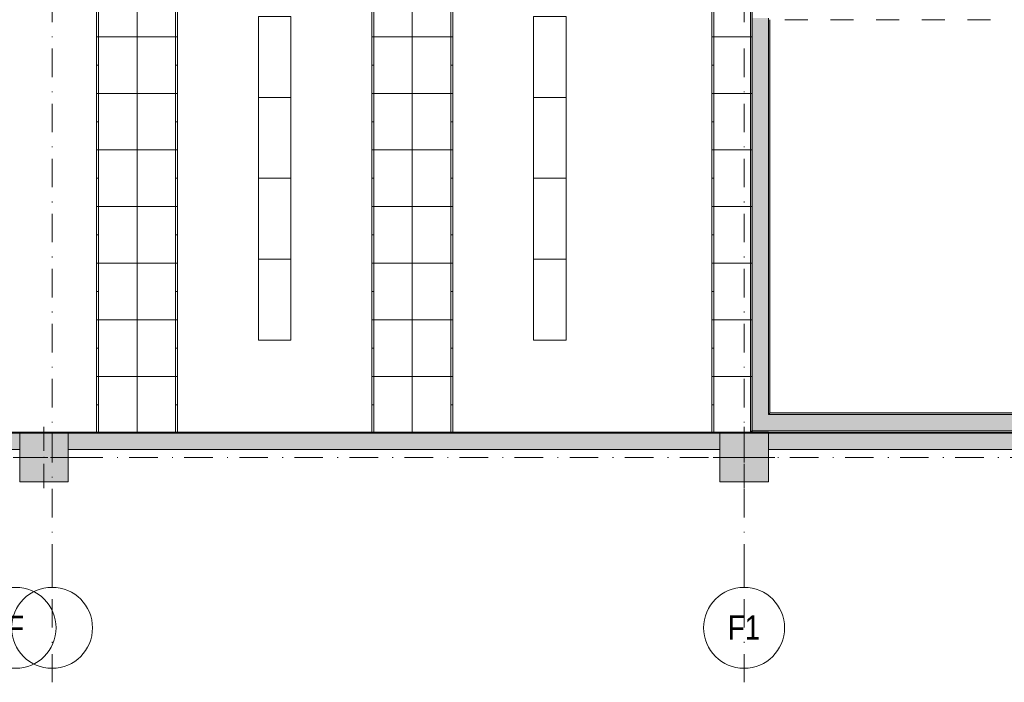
# Model space of a CAD drawing. Header units: millimetres. Extents: x 0 to 1184, y 0 to 836.
# Tile 104 of 241: x 622 to 744, y 152 to 234. Entities that reach past the tile are written whole.
import ezdxf
from ezdxf.xclip import XClip

# ---------------------------------------------------------------- set-up
doc = ezdxf.new("R2010")
doc.units = ezdxf.units.MM
doc.header["$MEASUREMENT"] = 0
doc.header["$XCLIPFRAME"] = 0
doc.linetypes.add('Штриховая', pattern=[5.644444, 2.822222, -2.822222])
doc.linetypes.add('Штрихпунктирная', pattern=[6.702778, 3.527778, -1.763889, 0, -1.411111])
for name, color, linetype in [('1._1-й этаж (9)_2_Элемент Модели - Оси', 7, 'Continuous'), ('Интерьер - Мебель', 7, 'Continuous'), ('Конструктив - ГКЛ', 7, 'Continuous'), ('Конструктив - Колонны', 7, 'Continuous'), ('Конструктив - Стены Блок 200 нов', 7, 'Continuous'), ('Конструктив - Стены Внутр сущ.', 7, 'Continuous'), ('Элемент Модели - Зона', 7, 'Continuous'), ('Элемент Модели - Оси', 7, 'Continuous')]:
    doc.layers.add(name, color=color, linetype=linetype)
doc.styles.add('СГЕНЕРИР_СТИЛЬ_1', font='txt')

# ---------------------------------------------------------------- blocks, each defined once
blk = doc.blocks.new('Чертеж_1_2', base_point=(-278.48, 193.25))
at = {"layer": '1._1-й этаж (9)_2_Элемент Модели - Оси', "color": 7, "linetype": 'Штрихпунктирная', "lineweight": 15}
for p, q in [((626.02, 166.93), (626.02, 163.5)), ((711.52, 166.93), (711.52, 163.5))]:
    blk.add_line(p, q, dxfattribs=at)
at = {"layer": '1._1-й этаж (9)_2_Элемент Модели - Оси', "color": 7, "linetype": 'Continuous', "lineweight": 15}
for centre in [(621.52, 158.5), (626.02, 158.5), (711.52, 158.5)]:
    blk.add_circle(centre, 5, dxfattribs=at)
at = {"layer": '1._1-й этаж (9)_2_Элемент Модели - Оси', "color": 7, "linetype": 'Continuous', "lineweight": 15, "char_height": 3, "attachment_point": 4, "style": 'СГЕНЕРИР_СТИЛЬ_1'}
for s, insert in [('\\A1;{\\pql;\\pt0;\\fArial Narrow|b0|i0|c204|p34;F}', (620.46, 158.52)), ('\\A1;{\\pql;\\pt0;\\fArial Narrow|b0|i0|c204|p34;F1}', (709.5, 158.53))]:
    blk.add_mtext(s, dxfattribs=dict(at, insert=insert))
blk = doc.blocks.new('Чертеж_4_4', base_point=(-278.48, 89.56))
at = {"layer": 'Конструктив - ГКЛ', "linetype": 'Continuous', "lineweight": 0, "true_color": 0x000000}
blk.add_hatch(color=18, dxfattribs=at).paths.add_polyline_path([(534.57, 182.68), (534.57, 182.56), (708.52, 182.56), (714.52, 182.56), (714.52, 182.68)])
at = {"layer": 'Конструктив - Колонны', "linetype": 'Continuous', "lineweight": 0, "true_color": 0x000000}
for points in [[(622.02, 176.56), (628.02, 176.56), (628.02, 182.56), (622.02, 182.56)], [(708.52, 176.56), (714.52, 176.56), (714.52, 182.56), (708.52, 182.56)]]:
    blk.add_hatch(color=18, dxfattribs=at).paths.add_polyline_path(points)
at = {"layer": 'Конструктив - Стены Блок 200 нов', "linetype": 'Continuous', "lineweight": 0, "true_color": 0x000000}
for points in [[(712.32, 182.86), (712.52, 182.86), (712.52, 266.51), (712.32, 266.51)], [(712.52, 233.86), (712.52, 184.86), (714.52, 184.86), (714.52, 233.86)], [(714.52, 233.66), (714.52, 185.06), (714.72, 185.06), (714.72, 233.66)], [(714.72, 185.06), (714.52, 184.86), (714.72, 184.86)], [(714.72, 185.06), (714.52, 185.06), (714.52, 184.86)], [(714.72, 184.86), (798.32, 184.86), (798.32, 185.06), (714.72, 185.06)], [(714.52, 184.86), (712.52, 182.86), (714.52, 182.86)], [(714.52, 184.86), (712.52, 184.86), (712.52, 182.86)], [(714.52, 184.86), (714.52, 182.86), (798.52, 182.86), (798.52, 184.86)], [(712.52, 182.86), (712.32, 182.66), (712.52, 182.66)], [(712.52, 182.86), (712.32, 182.86), (712.32, 182.66)], [(712.52, 182.86), (712.52, 182.66), (894.91, 182.66), (894.91, 182.86)]]:
    blk.add_hatch(color=18, dxfattribs=at).paths.add_polyline_path(points)
at = {"layer": 'Конструктив - Стены Внутр сущ.', "linetype": 'Continuous', "lineweight": 0, "true_color": 0x000000}
for points in [[(621.02, 182.56), (621.02, 180.56), (622.02, 180.56), (622.02, 182.56)], [(628.02, 182.56), (628.02, 180.56), (708.52, 180.56), (708.52, 182.56)], [(714.52, 180.56), (798.52, 180.56), (798.52, 182.56), (714.52, 182.56)]]:
    blk.add_hatch(color=18, dxfattribs=at).paths.add_polyline_path(points)
at = {"layer": 'Интерьер - Мебель', "color": 7, "linetype": 'Continuous', "lineweight": 15}
for p, q in [((631.77, 238.56), (631.77, 231.56)), ((641.27, 238.56), (641.27, 231.56)), ((665.77, 238.56), (665.77, 231.56)), ((675.27, 238.56), (675.27, 231.56)), ((707.77, 238.56), (707.77, 231.56)), ((631.52, 231.56), (631.77, 231.56)), ((631.77, 231.56), (631.77, 224.56)), ((641.27, 231.56), (641.27, 224.56)), ((641.52, 231.56), (641.27, 231.56)), ((665.52, 231.56), (665.77, 231.56)), ((665.77, 231.56), (665.77, 224.56)), ((675.27, 231.56), (675.27, 224.56)), ((675.52, 231.56), (675.27, 231.56)), ((707.52, 231.56), (707.77, 231.56)), ((707.77, 231.56), (707.77, 224.56)), ((631.52, 228.06), (631.77, 228.06)), ((641.52, 228.06), (641.27, 228.06)), ((665.52, 228.06), (665.77, 228.06)), ((675.52, 228.06), (675.27, 228.06)), ((707.52, 228.06), (707.77, 228.06)), ((631.52, 224.56), (631.77, 224.56)), ((631.77, 224.56), (631.77, 217.56)), ((641.27, 224.56), (641.27, 217.56)), ((641.52, 224.56), (641.27, 224.56)), ((665.52, 224.56), (665.77, 224.56)), ((665.77, 224.56), (665.77, 217.56)), ((675.27, 224.56), (675.27, 217.56)), ((675.52, 224.56), (675.27, 224.56)), ((707.52, 224.56), (707.77, 224.56)), ((707.77, 224.56), (707.77, 217.56)), ((631.52, 221.06), (631.77, 221.06)), ((641.52, 221.06), (641.27, 221.06)), ((665.52, 221.06), (665.77, 221.06)), ((675.52, 221.06), (675.27, 221.06)), ((707.52, 221.06), (707.77, 221.06)), ((631.52, 217.56), (631.77, 217.56)), ((631.77, 217.56), (631.77, 210.56)), ((641.27, 217.56), (641.27, 210.56)), ((641.52, 217.56), (641.27, 217.56)), ((665.52, 217.56), (665.77, 217.56)), ((665.77, 217.56), (665.77, 210.56)), ((675.27, 217.56), (675.27, 210.56)), ((675.52, 217.56), (675.27, 217.56)), ((707.52, 217.56), (707.77, 217.56)), ((707.77, 217.56), (707.77, 210.56)), ((631.52, 214.06), (631.77, 214.06)), ((641.52, 214.06), (641.27, 214.06)), ((665.52, 214.06), (665.77, 214.06)), ((675.52, 214.06), (675.27, 214.06)), ((707.52, 214.06), (707.77, 214.06)), ((631.52, 210.56), (631.77, 210.56)), ((631.77, 210.56), (631.77, 203.56)), ((641.27, 210.56), (641.27, 203.56)), ((641.52, 210.56), (641.27, 210.56)), ((665.52, 210.56), (665.77, 210.56)), ((665.77, 210.56), (665.77, 203.56)), ((675.27, 210.56), (675.27, 203.56)), ((675.52, 210.56), (675.27, 210.56)), ((707.52, 210.56), (707.77, 210.56)), ((707.77, 210.56), (707.77, 203.56)), ((631.52, 207.06), (631.77, 207.06)), ((641.52, 207.06), (641.27, 207.06)), ((665.52, 207.06), (665.77, 207.06)), ((675.52, 207.06), (675.27, 207.06)), ((707.52, 207.06), (707.77, 207.06)), ((631.52, 203.56), (631.77, 203.56)), ((631.77, 203.56), (631.77, 196.56)), ((641.27, 203.56), (641.27, 196.56)), ((641.52, 203.56), (641.27, 203.56)), ((665.52, 203.56), (665.77, 203.56)), ((665.77, 203.56), (665.77, 196.56)), ((675.27, 203.56), (675.27, 196.56)), ((675.52, 203.56), (675.27, 203.56)), ((707.52, 203.56), (707.77, 203.56)), ((707.77, 203.56), (707.77, 196.56)), ((631.52, 200.06), (631.77, 200.06)), ((641.52, 200.06), (641.27, 200.06)), ((665.52, 200.06), (665.77, 200.06)), ((675.52, 200.06), (675.27, 200.06)), ((707.52, 200.06), (707.77, 200.06)), ((631.52, 196.56), (631.77, 196.56)), ((631.77, 196.56), (631.77, 189.56)), ((641.27, 196.56), (641.27, 189.56)), ((641.52, 196.56), (641.27, 196.56)), ((665.52, 196.56), (665.77, 196.56)), ((665.77, 196.56), (665.77, 189.56)), ((675.27, 196.56), (675.27, 189.56)), ((675.52, 196.56), (675.27, 196.56)), ((707.52, 196.56), (707.77, 196.56)), ((707.77, 196.56), (707.77, 189.56)), ((631.52, 193.06), (631.77, 193.06)), ((641.52, 193.06), (641.27, 193.06)), ((665.52, 193.06), (665.77, 193.06)), ((675.52, 193.06), (675.27, 193.06)), ((707.52, 193.06), (707.77, 193.06)), ((631.52, 189.56), (631.77, 189.56)), ((631.77, 189.56), (631.77, 182.56)), ((641.27, 189.56), (641.27, 182.56)), ((641.52, 189.56), (641.27, 189.56)), ((665.52, 189.56), (665.77, 189.56)), ((665.77, 189.56), (665.77, 182.56)), ((675.27, 189.56), (675.27, 182.56)), ((675.52, 189.56), (675.27, 189.56)), ((707.52, 189.56), (707.77, 189.56)), ((707.77, 189.56), (707.77, 182.56)), ((631.52, 186.06), (631.77, 186.06)), ((641.52, 186.06), (641.27, 186.06)), ((665.52, 186.06), (665.77, 186.06)), ((675.52, 186.06), (675.27, 186.06)), ((707.52, 186.06), (707.77, 186.06))]:
    blk.add_line(p, q, dxfattribs=at)
at = {"layer": 'Интерьер - Мебель', "color": 7, "linetype": 'Continuous', "lineweight": 15, "flags": 128}
for points in [[(631.52, 238.56), (631.52, 231.56), (636.52, 231.56), (636.52, 238.56)], [(641.52, 238.56), (641.52, 231.56), (636.52, 231.56), (636.52, 238.56)], [(665.52, 238.56), (665.52, 231.56), (670.52, 231.56), (670.52, 238.56)], [(675.52, 238.56), (675.52, 231.56), (670.52, 231.56), (670.52, 238.56)], [(707.52, 238.56), (707.52, 231.56), (712.52, 231.56), (712.52, 238.56)], [(655.52, 234.06), (655.52, 224.06), (651.52, 224.06), (651.52, 234.06)], [(689.52, 234.06), (689.52, 224.06), (685.52, 224.06), (685.52, 234.06)], [(631.52, 231.56), (631.52, 224.56), (636.52, 224.56), (636.52, 231.56)], [(641.52, 231.56), (641.52, 224.56), (636.52, 224.56), (636.52, 231.56)], [(665.52, 231.56), (665.52, 224.56), (670.52, 224.56), (670.52, 231.56)], [(675.52, 231.56), (675.52, 224.56), (670.52, 224.56), (670.52, 231.56)], [(707.52, 231.56), (707.52, 224.56), (712.52, 224.56), (712.52, 231.56)], [(631.52, 224.56), (631.52, 217.56), (636.52, 217.56), (636.52, 224.56)], [(641.52, 224.56), (641.52, 217.56), (636.52, 217.56), (636.52, 224.56)], [(655.52, 224.06), (655.52, 214.06), (651.52, 214.06), (651.52, 224.06)], [(665.52, 224.56), (665.52, 217.56), (670.52, 217.56), (670.52, 224.56)], [(675.52, 224.56), (675.52, 217.56), (670.52, 217.56), (670.52, 224.56)], [(689.52, 224.06), (689.52, 214.06), (685.52, 214.06), (685.52, 224.06)], [(707.52, 224.56), (707.52, 217.56), (712.52, 217.56), (712.52, 224.56)], [(631.52, 217.56), (631.52, 210.56), (636.52, 210.56), (636.52, 217.56)], [(641.52, 217.56), (641.52, 210.56), (636.52, 210.56), (636.52, 217.56)], [(665.52, 217.56), (665.52, 210.56), (670.52, 210.56), (670.52, 217.56)], [(675.52, 217.56), (675.52, 210.56), (670.52, 210.56), (670.52, 217.56)], [(707.52, 217.56), (707.52, 210.56), (712.52, 210.56), (712.52, 217.56)], [(655.52, 214.06), (655.52, 204.06), (651.52, 204.06), (651.52, 214.06)], [(689.52, 214.06), (689.52, 204.06), (685.52, 204.06), (685.52, 214.06)], [(631.52, 210.56), (631.52, 203.56), (636.52, 203.56), (636.52, 210.56)], [(641.52, 210.56), (641.52, 203.56), (636.52, 203.56), (636.52, 210.56)], [(665.52, 210.56), (665.52, 203.56), (670.52, 203.56), (670.52, 210.56)], [(675.52, 210.56), (675.52, 203.56), (670.52, 203.56), (670.52, 210.56)], [(707.52, 210.56), (707.52, 203.56), (712.52, 203.56), (712.52, 210.56)], [(631.52, 203.56), (631.52, 196.56), (636.52, 196.56), (636.52, 203.56)], [(641.52, 203.56), (641.52, 196.56), (636.52, 196.56), (636.52, 203.56)], [(655.52, 204.06), (655.52, 194.06), (651.52, 194.06), (651.52, 204.06)], [(665.52, 203.56), (665.52, 196.56), (670.52, 196.56), (670.52, 203.56)], [(675.52, 203.56), (675.52, 196.56), (670.52, 196.56), (670.52, 203.56)], [(689.52, 204.06), (689.52, 194.06), (685.52, 194.06), (685.52, 204.06)], [(707.52, 203.56), (707.52, 196.56), (712.52, 196.56), (712.52, 203.56)], [(631.52, 196.56), (631.52, 189.56), (636.52, 189.56), (636.52, 196.56)], [(641.52, 196.56), (641.52, 189.56), (636.52, 189.56), (636.52, 196.56)], [(665.52, 196.56), (665.52, 189.56), (670.52, 189.56), (670.52, 196.56)], [(675.52, 196.56), (675.52, 189.56), (670.52, 189.56), (670.52, 196.56)], [(707.52, 196.56), (707.52, 189.56), (712.52, 189.56), (712.52, 196.56)], [(631.52, 189.56), (631.52, 182.56), (636.52, 182.56), (636.52, 189.56)], [(641.52, 189.56), (641.52, 182.56), (636.52, 182.56), (636.52, 189.56)], [(665.52, 189.56), (665.52, 182.56), (670.52, 182.56), (670.52, 189.56)], [(675.52, 189.56), (675.52, 182.56), (670.52, 182.56), (670.52, 189.56)], [(707.52, 189.56), (707.52, 182.56), (712.52, 182.56), (712.52, 189.56)]]:
    blk.add_lwpolyline(points, close=True, dxfattribs=at)
at = {"layer": 'Конструктив - ГКЛ', "color": 251, "linetype": 'Continuous', "lineweight": 20, "true_color": 0x575757, "flags": 128}
for points in [[(714.52, 182.68), (534.57, 182.68)], [(534.57, 182.56), (708.52, 182.56)]]:
    blk.add_lwpolyline(points, dxfattribs=at)
at = {"layer": 'Конструктив - ГКЛ', "color": 251, "linetype": 'Continuous', "lineweight": 5, "true_color": 0x575757, "flags": 128}
blk.add_lwpolyline([(714.52, 182.56), (714.52, 182.68)], dxfattribs=at)
at = {"layer": 'Конструктив - Колонны', "color": 251, "linetype": 'Continuous', "lineweight": 5, "true_color": 0x575757}
for p, q in [((625.02, 180.36), (625.02, 183.36)), ((711.52, 180.36), (711.52, 183.36)), ((624.22, 179.56), (621.22, 179.56)), ((625.82, 179.56), (628.82, 179.56)), ((710.72, 179.56), (707.72, 179.56)), ((712.32, 179.56), (715.32, 179.56)), ((625.02, 178.76), (625.02, 175.76)), ((711.52, 178.76), (711.52, 175.76))]:
    blk.add_line(p, q, dxfattribs=at)
at = {"layer": 'Конструктив - Колонны', "color": 251, "linetype": 'Continuous', "lineweight": 15, "true_color": 0x575757, "flags": 128}
for points in [[(622.02, 176.56), (628.02, 176.56), (628.02, 182.56), (622.02, 182.56)], [(708.52, 176.56), (714.52, 176.56), (714.52, 182.56), (708.52, 182.56)]]:
    blk.add_lwpolyline(points, close=True, dxfattribs=at)
at = {"layer": 'Конструктив - Колонны', "color": 251, "linetype": 'Continuous', "lineweight": 5, "true_color": 0x575757}
for p in [(625.02, 179.56), (711.52, 179.56)]:
    blk.add_point(p, dxfattribs=at)
at = {"layer": 'Конструктив - Стены Блок 200 нов', "color": 251, "linetype": 'Continuous', "lineweight": 20, "true_color": 0x575757}
for p, q in [((712.52, 233.86), (712.52, 184.86)), ((714.52, 184.86), (714.52, 233.86)), ((712.52, 184.86), (712.52, 182.86)), ((714.52, 184.86), (714.72, 184.86)), ((714.52, 184.86), (714.72, 184.86)), ((798.52, 184.86), (714.72, 184.86)), ((712.52, 182.86), (714.52, 182.86)), ((712.52, 182.86), (714.52, 182.86)), ((714.52, 182.86), (798.52, 182.86))]:
    blk.add_line(p, q, dxfattribs=at)
at = {"layer": 'Конструктив - Стены Блок 200 нов', "color": 251, "linetype": 'Continuous', "lineweight": 20, "true_color": 0x575757, "flags": 128}
for points in [[(712.32, 266.51), (712.32, 182.66)], [(714.72, 185.06), (714.72, 233.66)], [(798.32, 185.06), (714.72, 185.06)], [(712.32, 182.66), (712.52, 182.66)], [(712.52, 182.66), (894.91, 182.66)]]:
    blk.add_lwpolyline(points, dxfattribs=at)
at = {"layer": 'Конструктив - Стены Внутр сущ.', "color": 251, "linetype": 'Continuous', "lineweight": 20, "true_color": 0x575757, "flags": 128}
for points in [[(622.02, 182.56), (621.02, 182.56)], [(708.52, 182.56), (628.02, 182.56)], [(798.52, 182.56), (714.52, 182.56)], [(621.02, 180.56), (622.02, 180.56)], [(628.02, 180.56), (708.52, 180.56)], [(714.52, 180.56), (798.52, 180.56)]]:
    blk.add_lwpolyline(points, dxfattribs=at)
at = {"layer": 'Элемент Модели - Зона', "color": 7, "linetype": 'Штриховая', "lineweight": 15, "flags": 128}
for points in [[(401.97, 319.4), (401.97, 272.56), (534.52, 272.56), (534.52, 182.56), (708.52, 182.56), (712.32, 182.56), (712.32, 266.56), (708.52, 266.56), (708.52, 272.56), (712.32, 272.56), (712.32, 309.06), (665.32, 309.06), (665.32, 333.76), (626.92, 333.76), (626.92, 353.06), (622.02, 353.06), (622.02, 356.86), (621.02, 356.86), (621.02, 353.06), (615.02, 353.06), (615.02, 356.86), (534.52, 356.86), (534.52, 353.06), (528.52, 353.06), (528.52, 356.86), (444.52, 356.86), (444.52, 353.06), (438.52, 353.06), (438.52, 355.95)], [(756.52, 185.06), (798.32, 185.06), (798.32, 233.66), (714.72, 233.66), (714.72, 185.06)]]:
    blk.add_lwpolyline(points, close=True, dxfattribs=at)
at = {"layer": 'Элемент Модели - Оси', "color": 7, "linetype": 'Штрихпунктирная', "lineweight": 15}
for p, q in [((626.02, 828.73), (626.02, 151.77)), ((711.52, 828.73), (711.52, 151.77)), ((57.32, 179.56), (1181.05, 179.56))]:
    blk.add_line(p, q, dxfattribs=at)

msp = doc.modelspace()

# ---------------------------------------------------------------- block references
at = {"color": 161, "linetype": 'Continuous', "lineweight": 40, "true_color": 0x83aefe}
ref = msp.add_blockref('Чертеж_4_4', (-278.48, 89.56), dxfattribs=at)
XClip(ref).set_block_clipping_path([(57.3201676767, 151.7660533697), (1181.0522393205, 828.727105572)])
ref = msp.add_blockref('Чертеж_1_2', (-278.48, 193.25), dxfattribs=at)
XClip(ref).set_block_clipping_path([(71.3169114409, 151.7660533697), (1182.0208577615, 166.9277917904)])

doc.saveas('drawing.dxf')
